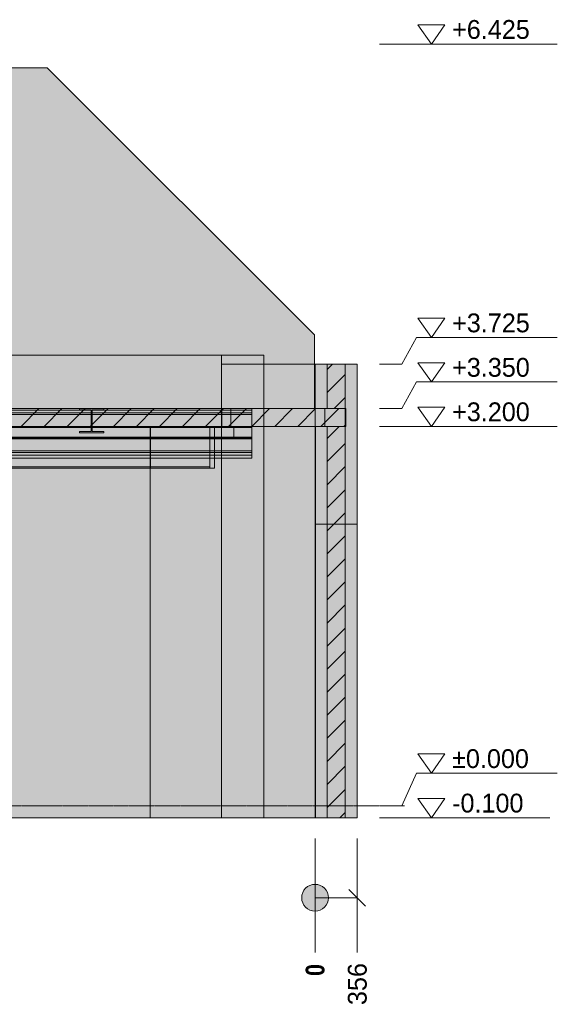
# Model space of a CAD drawing. Header units: millimetres. Extents: x 8750 to 43375, y -8109 to 26244.
# Tile 6 of 8: x 30320 to 34853, y -1674 to 6630. Entities that reach past the tile are written whole.
import ezdxf

# ---------------------------------------------------------------- set-up
doc = ezdxf.new("R2010")
doc.units = ezdxf.units.MM
doc.linetypes.add('DASHED', pattern=[1.524, 1.27, -0.254])
for name, color, linetype in [('FILL-C_BDBDBF', 7, 'Continuous'), ('FILL-EPS', 7, 'Continuous'), ('FILL-LIGHT', 7, 'Continuous'), ('FILL-WHITE', 7, 'Continuous'), ('LINE-CORE', 7, 'Continuous'), ('LINE-INK', 7, 'Continuous'), ('LINE-STEEL-DASH', 7, 'DASHED'), ('LINE-STEEL_GREY', 7, 'Continuous'), ('TEXT-INK', 7, 'Continuous')]:
    doc.layers.add(name, color=color, linetype=linetype)
doc.styles.add('OpenSansCondensed-Bold', font='OpenSansCondensed-Bold.ttf')

msp = doc.modelspace()

# ---------------------------------------------------------------- hatches: boundary and pattern name
at = {"layer": 'FILL-C_BDBDBF', "true_color": 0xbdbdbf}
h = msp.add_hatch(color=256, dxfattribs=at)
h.dxf.hatch_style = 1
h.paths.add_polyline_path([(33063.9, 3351.3), (32922.3, 3351.3), (32911.5, 3351.3), (32911.5, 3725), (33008.1, 3725), (33063.9, 3725), (33063.9, -100), (32911.5, -100), (32911.5, 3198.7), (32933.5, 3198.7), (32951.5, 3198.7), (33063.9, 3198.7), (33063.9, 3266.2)])
at = {"layer": 'FILL-EPS', "true_color": 0xccffff}
h = msp.add_hatch(color=256, dxfattribs=at)
h.dxf.hatch_style = 1
h.paths.add_polyline_path([(32809.9, 3516.7), (32809.9, 3725), (32911.5, 3725), (32911.5, 3351.3), (32809.9, 3351.3)])
h = msp.add_hatch(color=256, dxfattribs=at)
h.dxf.hatch_style = 1
h.paths.add_polyline_path([(33165.5, 2602.2), (33165.5, 542.7), (33165.5, -100), (33105.8, -100), (33063.9, -100), (33063.9, 3725), (33165.5, 3725)])
h = msp.add_hatch(color=256, dxfattribs=at)
h.dxf.hatch_style = 1
h.paths.add_polyline_path([(32809.9, 454.3), (32809.9, 2513.8), (32809.9, 3198.7), (32911.5, 3198.7), (32911.5, -100), (32809.9, -100)])
at = {"layer": 'FILL-LIGHT', "true_color": 0xcccccf}
h = msp.add_hatch(color=256, dxfattribs=at)
h.dxf.hatch_style = 1
h.paths.add_polyline_path([(32865.1, 3350), (33069.2, 3350), (33069.2, 3342.8), (33069.2, 3200), (29040.1, 3200), (28836, 3200), (28836, 3207.2), (28836, 3350)])
at = {"layer": 'FILL-WHITE', "true_color": 0xffffff}
h = msp.add_hatch(color=256, dxfattribs=at)
h.dxf.hatch_style = 1
h.paths.add_polyline_path([(30552, 6225), (32805.5, 3971.5), (32805.5, 3350), (21348, 3350), (21348, 6225)])
h = msp.add_hatch(color=256, dxfattribs=at)
h.dxf.hatch_style = 1
h.paths.add_polyline_path([(30552, 6225), (32805.5, 3971.5), (32805.5, 3971.5), (32805.5, 3971.5), (32805.5, 3350), (21348, 3350), (21348, 3350), (21348, 6225)])
h = msp.add_hatch(color=256, dxfattribs=at)
h.dxf.hatch_style = 1
h.paths.add_polyline_path([(32022.2, 3800), (32022.2, -100), (31421, -100), (31421, 2848.6), (31961.9, 2848.6), (31961.9, 3200.5), (25753.5, 3200.5), (25753.5, -100), (25753.5, -100.4), (25753.5, -100), (25746.3, -100), (25746.3, 2849), (25747.6, 2849), (25747.6, 3200.5), (25746.3, 3200.5), (25746.3, 3800)])
h = msp.add_hatch(color=256, dxfattribs=at)
h.dxf.hatch_style = 1
h.paths.add_polyline_path([(25746.3, 3800), (32022.2, 3800), (32022.2, 3351.3), (25746.3, 3351.3)])
h = msp.add_hatch(color=256, dxfattribs=at)
h.dxf.hatch_style = 1
h.paths.add_polyline_path([(32022.2, 3351.3), (32022.2, 3351.3), (32022.2, 3800), (32022.4, 3800), (32022.4, 3800.4), (32022.4, 3800), (32378, 3800), (32378, -100), (32022.4, -100), (32022.3, -101.6), (32022.3, -101.6), (32022.3, -101.6), (32022.2, -101.6), (32022.2, 3198.7), (32022.4, 3198.7), (32100.4, 3198.7), (32100.4, 3351.3), (32022.4, 3351.3), (32022.2, 3351)])
h = msp.add_hatch(color=256, dxfattribs=at)
h.dxf.hatch_style = 1
h.paths.add_polyline_path([(32378, 3800), (32378, -100), (32022.2, -100), (32022.2, 3800)])
h = msp.add_hatch(color=256, dxfattribs=at)
h.dxf.hatch_style = 1
h.paths.add_polyline_path([(32378, 3800), (32378, -100), (32022.4, -100), (32022.4, 3198.7), (32276.4, 3198.7), (32276.4, 3351.3), (32022.4, 3351.3), (32022.4, 3800)])
h = msp.add_hatch(color=256, dxfattribs=at)
h.dxf.hatch_style = 1
h.paths.add_polyline_path([(32022.4, 3800), (32378, 3800), (32378, -100), (32022.4, -100)])
h = msp.add_hatch(color=256, dxfattribs=at)
h.dxf.hatch_style = 1
h.paths.add_polyline_path([(32378.2, 3801.6), (32378.2, 3801.6), (32378.3, 3801.6), (32378.3, 3801.6), (32378.3, 3801.6), (32378, 3800)])
h = msp.add_hatch(color=256, dxfattribs=at)
h.dxf.hatch_style = 1
h.paths.add_polyline_path([(32022.4, -100), (32022.4, 3725), (32022.4, 3725), (32022.4, 3725), (32022.4, 3725.4), (32022.4, 3725), (32378, 3725), (32378, 3351.3), (32023, 3351.3), (32023, 3198.7), (32378, 3198.7), (32378, 3198.7), (32378, -100), (32022.4, -100), (32022.4, -100.4), (32022.4, -100)])
h = msp.add_hatch(color=256, dxfattribs=at)
h.dxf.hatch_style = 1
h.paths.add_polyline_path([(32378, 3725), (32378, -100), (32378, -100), (32022.4, -100), (32022.4, 3725), (32022.4, 3725)])
h = msp.add_hatch(color=256, dxfattribs=at)
h.dxf.hatch_style = 1
h.paths.add_polyline_path([(32378, 3725.4), (32378, 3725), (32378, 3725)])
h = msp.add_hatch(color=256, dxfattribs=at)
h.dxf.hatch_style = 1
h.paths.add_polyline_path([(32809.7, 3725), (32809.7, -100), (32809.7, -100), (32809.7, -100), (32809.7, -100), (32378, -100), (32378, 3725)])
h = msp.add_hatch(color=256, dxfattribs=at)
h.dxf.hatch_style = 1
h.paths.add_polyline_path([(32378, 3351.3), (32378, 3725), (32809.7, 3725), (32809.7, 3351.3), (32378, 3351.3)])
h = msp.add_hatch(color=256, dxfattribs=at)
h.dxf.hatch_style = 1
h.paths.add_polyline_path([(32809.7, 3351.3), (32809.7, 3351.3), (32809.7, 3725), (32809.9, 3725), (32809.9, 3725.4), (32809.9, 3725), (33165.5, 3725), (33165.5, -100), (32809.9, -100), (32809.8, -101.6), (32809.8, -101.6), (32809.8, -101.6), (32809.7, -101.6), (32809.7, 3198.7), (32809.9, 3198.7), (32891.4, 3198.7), (32891.4, 3351.3), (32809.9, 3351.3), (32809.7, 3351)])
h = msp.add_hatch(color=256, dxfattribs=at)
h.dxf.hatch_style = 1
h.paths.add_polyline_path([(33165.5, 3725), (33165.5, -100), (33165.5, -100), (32809.7, -100), (32809.7, 3725), (32809.7, 3725)])
h = msp.add_hatch(color=256, dxfattribs=at)
h.dxf.hatch_style = 1
h.paths.add_polyline_path([(33165.5, 3725), (33165.5, -100), (32809.9, -100), (32809.9, 3198.7), (33063.9, 3198.7), (33063.9, 3351.3), (32809.9, 3351.3), (32809.9, 3725)])
h = msp.add_hatch(color=256, dxfattribs=at)
h.dxf.hatch_style = 1
h.paths.add_polyline_path([(18737, 3350), (32278, 3350), (32278, 3313.5), (18737, 3313.5)])
h = msp.add_hatch(color=256, dxfattribs=at)
h.dxf.hatch_style = 1
h.paths.add_polyline_path([(18737, 3350), (32278, 3350), (32278, 3313.5), (18737, 3313.5)])
h = msp.add_hatch(color=256, dxfattribs=at)
h.dxf.hatch_style = 1
h.paths.add_polyline_path([(19010, 3350), (32278, 3350), (32278, 3350), (32278, 3300.8), (19010, 3300.8), (19010, 3300.8)])
h = msp.add_hatch(color=256, dxfattribs=at)
h.dxf.hatch_style = 1
h.paths.add_polyline_path([(19010, 3350), (32278, 3350), (32278, 3300.8), (19010, 3300.8)])
h = msp.add_hatch(color=256, dxfattribs=at)
h.dxf.hatch_style = 1
h.paths.add_polyline_path([(25582, 3327), (25695, 3327), (25695, 3335.8), (32278, 3335.8), (32278, 3110.1), (25695, 3110.1), (25582, 3110.1)])
h = msp.add_hatch(color=256, dxfattribs=at)
h.dxf.hatch_style = 1
h.paths.add_polyline_path([(25695, 3327), (25695, 3335.8), (32278, 3335.8), (32278, 3110.1), (25695, 3110.1), (25582, 3110.1), (25582, 3327)])
h = msp.add_hatch(color=256, dxfattribs=at)
h.dxf.hatch_style = 1
h.paths.add_polyline_path([(25583, 3322), (25689, 3322), (25689, 3335.8), (32278, 3335.8), (32278, 3110.1), (25689, 3110.1), (25689, 3110.1), (25583, 3110.1)])
h = msp.add_hatch(color=256, dxfattribs=at)
h.dxf.hatch_style = 1
h.paths.add_polyline_path([(25689, 3322), (25689, 3335.8), (32278, 3335.8), (32278, 3110.1), (25689, 3110.1), (25583, 3110.1), (25583, 3322)])
h = msp.add_hatch(color=256, dxfattribs=at)
h.dxf.hatch_style = 1
h.paths.add_polyline_path([(25689, 3335.8), (25689, 3350), (32278, 3350), (32278, 3350), (32278, 3350), (32278, 3350), (32278, 3335.8), (25689, 3335.8), (25689, 3335.8), (25689, 3335.8)])
h = msp.add_hatch(color=256, dxfattribs=at)
h.dxf.hatch_style = 1
h.paths.add_polyline_path([(32278, 3350), (32278, 3335.8), (32278, 3335.8), (25689, 3335.8), (25689, 3350), (25689, 3350)])
h = msp.add_hatch(color=256, dxfattribs=at)
h.dxf.hatch_style = 1
h.paths.add_polyline_path([(25695, 3335.8), (25695, 3350), (32278, 3350), (32278, 3350), (32278, 3350), (32278, 3350), (32278, 3335.8), (25695, 3335.8), (25695, 3335.8), (25695, 3335.8)])
h = msp.add_hatch(color=256, dxfattribs=at)
h.dxf.hatch_style = 1
h.paths.add_polyline_path([(32278, 3350), (32278, 3335.8), (32278, 3335.8), (25695, 3335.8), (25695, 3350), (25695, 3350)])
h = msp.add_hatch(color=256, dxfattribs=at)
h.dxf.hatch_style = 1
h.paths.add_polyline_path([(25747.6, 3200.5), (25746.3, 3200.5), (25746.3, 3351.3), (25746.3, 3351.3), (32022.2, 3351.3), (32022.2, 3351.3), (32022.9, 3351.5), (32023.7, 3351.7), (32023.7, 3351.6), (32023.8, 3351.4), (32023.8, 3351.3), (32022.2, 3351.3), (32022.2, 3198.7), (31962, 3198.7), (31962, 3200.5), (25753.5, 3200.5), (25753.5, 3198.7), (25747.6, 3198.7)])
h = msp.add_hatch(color=256, dxfattribs=at)
h.dxf.hatch_style = 1
h.paths.add_polyline_path([(30823.6, 3350.1), (30823.6, 3350.2), (30824.8, 3350), (30825.2, 3350), (31028.8, 3350), (31028.8, 3339), (30930.6, 3339), (30930.6, 3324), (30930.6, 3324), (30930.6, 3157.8), (31028.8, 3157.8), (31028.8, 3146.8), (30825.2, 3146.8), (30825.2, 3157.8), (30923.4, 3157.8), (30923.4, 3339), (30825.2, 3339), (30825.2, 3350), (30823.6, 3350.1)])
h = msp.add_hatch(color=256, dxfattribs=at)
h.dxf.hatch_style = 1
h.paths.add_polyline_path([(30825.2, 3157.8), (30923.4, 3157.8), (30923.4, 3324), (30923.4, 3339), (30825.2, 3339), (30825.2, 3350), (31028.8, 3350), (31028.8, 3339), (30930.6, 3339), (30930.6, 3157.8), (31028.8, 3157.8), (31028.8, 3146.8), (30825.2, 3146.8)])
h = msp.add_hatch(color=256, dxfattribs=at)
h.dxf.hatch_style = 1
h.paths.add_polyline_path([(30825.2, 3157.8), (30923.4, 3157.8), (30923.4, 3324), (30930.6, 3324), (30930.6, 3324), (30930.6, 3157.8), (31028.8, 3157.8), (31028.8, 3146.8), (30825.2, 3146.8)])
h = msp.add_hatch(color=256, dxfattribs=at)
h.dxf.hatch_style = 1
h.paths.add_polyline_path([(30923.4, 3157.8), (30923.4, 3324), (30923.4, 3324), (30930.6, 3324), (30930.6, 3157.8), (31028.8, 3157.8), (31028.8, 3146.8), (30825.2, 3146.8), (30825.2, 3157.8)])
h = msp.add_hatch(color=256, dxfattribs=at)
h.dxf.hatch_style = 1
h.paths.add_polyline_path([(31030.4, 3350.2), (31030.4, 3350.1), (31030.4, 3350.1), (31030.4, 3350.1), (31028.8, 3350)])
h = msp.add_hatch(color=256, dxfattribs=at)
h.dxf.hatch_style = 1
h.paths.add_polyline_path([(32022.2, 3351.3), (32100.4, 3351.3), (32100.4, 3198.7), (32022.2, 3198.7)])
h = msp.add_hatch(color=256, dxfattribs=at)
h.dxf.hatch_style = 1
h.paths.add_polyline_path([(32276.4, 3351.3), (32276.4, 3198.7), (32276.4, 3198.7), (32022.4, 3198.7), (32022.4, 3351.3), (32022.4, 3351.3)])
h = msp.add_hatch(color=256, dxfattribs=at)
h.dxf.hatch_style = 1
h.paths.add_polyline_path([(32023, 3198.7), (32023, 3351.3), (32276.4, 3351.3), (32276.4, 3351.3), (32276.4, 3351.3), (32276.4, 3198.7), (32023, 3198.7), (32023, 3198.7)])
h = msp.add_hatch(color=256, dxfattribs=at)
h.dxf.hatch_style = 1
h.paths.add_polyline_path([(32276.4, 3351.3), (32378, 3351.3), (32378, 3198.7), (32276.4, 3198.7)])
h = msp.add_hatch(color=256, dxfattribs=at)
h.dxf.hatch_style = 1
h.paths.add_polyline_path([(32378, 3351.3), (32809.7, 3351.3), (32809.7, 3351.3), (32809.7, 3198.7), (32378, 3198.7)])
h = msp.add_hatch(color=256, dxfattribs=at)
h.dxf.hatch_style = 1
h.paths.add_polyline_path([(32809.7, 3198.7), (32809.7, 3351.3), (32891.4, 3351.3), (32891.4, 3351.3), (32891.4, 3198.7), (32809.7, 3198.7)])
h = msp.add_hatch(color=256, dxfattribs=at)
h.dxf.hatch_style = 1
h.paths.add_polyline_path([(18737, 3313.5), (32278, 3313.5), (32278, 2992.9), (18737, 2992.9)])
h = msp.add_hatch(color=256, dxfattribs=at)
h.dxf.hatch_style = 1
h.paths.add_polyline_path([(32278, 3313.5), (32278, 2992.9), (18737, 2992.9), (18737, 3313.5)])
h = msp.add_hatch(color=256, dxfattribs=at)
h.dxf.hatch_style = 1
h.paths.add_polyline_path([(19010, 3300.8), (32278, 3300.8), (32278, 2980.2), (19010, 2980.2)])
h = msp.add_hatch(color=256, dxfattribs=at)
h.dxf.hatch_style = 1
h.paths.add_polyline_path([(32278, 3300.8), (32278, 2980.2), (19010, 2980.2), (19010, 3300.8)])
h = msp.add_hatch(color=256, dxfattribs=at)
h.dxf.hatch_style = 1
h.paths.add_polyline_path([(19010, 3190), (19010, 3200), (32278, 3200), (32278, 3200), (32278, 3200), (32278, 3190), (19010, 3190), (19010, 3190)])
h = msp.add_hatch(color=256, dxfattribs=at)
h.dxf.hatch_style = 1
h.paths.add_polyline_path([(19010, 3200), (32278, 3200), (32278, 3100), (19010, 3100)])
h = msp.add_hatch(color=256, dxfattribs=at)
h.dxf.hatch_style = 1
h.paths.add_polyline_path([(19010, 3190), (32278, 3190), (32278, 3190), (32278, 3100), (19010, 3100), (19010, 3100)])
h = msp.add_hatch(color=256, dxfattribs=at)
h.dxf.hatch_style = 1
h.paths.add_polyline_path([(19011, 3200), (32276, 3200), (32276, 3100), (19011, 3100)])
h = msp.add_hatch(color=256, dxfattribs=at)
h.dxf.hatch_style = 1
h.paths.add_polyline_path([(19011, 3190), (19011, 3200), (32276, 3200), (32276, 3200), (32276, 3200), (32276, 3190), (19011, 3190), (19011, 3190)])
h = msp.add_hatch(color=256, dxfattribs=at)
h.dxf.hatch_style = 1
h.paths.add_polyline_path([(19011, 3190), (32276, 3190), (32276, 3100), (19011, 3100)])
h = msp.add_hatch(color=256, dxfattribs=at)
h.dxf.hatch_style = 1
h.paths.add_polyline_path([(32789.9, 3200), (32789.9, 3198.7), (32814.9, 3198.7), (32814.9, -100), (27805, -100), (27805, 2700.5), (27803.4, 2700.3), (27803.4, 2700.5), (26849.5, 2700.5), (26849.5, -100), (24480, -100), (24480, 2700.5), (23524.5, 2700.5), (23524.5, -100), (22795.3, -100), (22795.3, 2700), (21595.2, 2700), (21595.2, -100), (21323.5, -100), (21323.5, 3200)])
h = msp.add_hatch(color=256, dxfattribs=at)
h.dxf.hatch_style = 1
h.paths.add_polyline_path([(32789.9, 3200), (32789.9, 3198.7), (32814.9, 3198.7), (32814.9, 3198.7), (32814.9, 3198.7), (32814.9, 3198.7), (32814.9, -100), (27805, -100), (27805, 2700.5), (26849.5, 2700.5), (26849.5, -100), (24480, -100), (24480, 2700.5), (23524.5, 2700.5), (23524.5, -100), (22795.3, -100), (22795.3, -100), (22795.3, 2700), (21595.2, 2700), (21595.2, -100), (21323.5, -100), (21323.5, -100), (21323.5, 3200)])
h = msp.add_hatch(color=256, dxfattribs=at)
h.dxf.hatch_style = 1
h.paths.add_polyline_path([(25583, 2858.3), (25583, 3172), (25689, 3172), (25689, 3190.3), (31922, 3190.3), (31922, 2858.3), (25689, 2858.3), (25583, 2858.3)])
h = msp.add_hatch(color=256, dxfattribs=at)
h.dxf.hatch_style = 1
h.paths.add_polyline_path([(25689, 3172), (25689, 3190.3), (31922, 3190.3), (31922, 2858.3), (25689, 2858.3), (25583, 2858.3), (25583, 3172), (25583, 3172)])
h = msp.add_hatch(color=256, dxfattribs=at)
h.dxf.hatch_style = 1
h.paths.add_polyline_path([(25670, 3200), (32124, 3200), (32124, 3100), (32124, 3100), (25670, 3100), (25670, 3200)])
h = msp.add_hatch(color=256, dxfattribs=at)
h.dxf.hatch_style = 1
h.paths.add_polyline_path([(25670, 3200), (32124, 3200), (32124, 3200), (32124, 3190), (25670, 3190), (25670, 3190)])
h = msp.add_hatch(color=256, dxfattribs=at)
h.dxf.hatch_style = 1
h.paths.add_polyline_path([(25670, 3190), (32124, 3190), (32124, 3100), (25670, 3100)])
h = msp.add_hatch(color=256, dxfattribs=at)
h.dxf.hatch_style = 1
h.paths.add_polyline_path([(25689, 3190.3), (25689, 3200), (31922, 3200), (31922, 3200), (31922, 3200), (31922, 3200), (31922, 3190.3), (25689, 3190.3), (25689, 3190.3), (25689, 3190.3)])
h = msp.add_hatch(color=256, dxfattribs=at)
h.dxf.hatch_style = 1
h.paths.add_polyline_path([(31922, 3200), (31922, 3190.3), (31922, 3190.3), (25689, 3190.3), (25689, 3200), (25689, 3200)])
h = msp.add_hatch(color=256, dxfattribs=at)
h.dxf.hatch_style = 1
h.paths.add_polyline_path([(25750, 3200), (32124, 3200), (32124, 3200), (32124, 3190), (25750, 3190), (25750, 3190)])
h = msp.add_hatch(color=256, dxfattribs=at)
h.dxf.hatch_style = 1
h.paths.add_polyline_path([(32124, 3200), (32124, 3100), (25750, 3100), (25750, 3200)])
h = msp.add_hatch(color=256, dxfattribs=at)
h.dxf.hatch_style = 1
h.paths.add_polyline_path([(25750, 3190), (32124, 3190), (32124, 3100), (25750, 3100)])
h = msp.add_hatch(color=256, dxfattribs=at)
h.dxf.hatch_style = 1
h.paths.add_polyline_path([(31421, 3198.7), (31421, 3198.7), (31421, 3198.7), (31421, 3198.7), (31421.3, 3198.7), (31421.3, 2848.6), (31962.2, 2848.6), (31962.2, 3198.7), (32022.2, 3198.7), (32022.2, -100), (32022.2, -100), (31421, -100)])
h = msp.add_hatch(color=256, dxfattribs=at)
h.dxf.hatch_style = 1
h.paths.add_polyline_path([(32378, -100), (32378, 3198.7), (32809.7, 3198.7), (32809.7, 3198.7), (32809.7, -100), (32378, -100)])
h = msp.add_hatch(color=256, dxfattribs=at)
h.dxf.hatch_style = 1
h.paths.add_polyline_path([(32814.9, 3198.7), (32816.5, 3198.9), (32816.5, 3198.9), (32816.5, 3198.8), (32816.5, 3198.8), (32814.9, 3198.7), (32814.9, 3198.7)])
h = msp.add_hatch(color=256, dxfattribs=at)
h.dxf.hatch_style = 1
h.paths.add_polyline_path([(25582, 3110.1), (25695, 3110.1), (32278, 3110.1), (32278, 3110.1), (32278, 3110.1), (32278, 3110.1), (32278, 3095.9), (25695, 3095.9), (25695, 3095.9), (25582, 3095.9)])
h = msp.add_hatch(color=256, dxfattribs=at)
h.dxf.hatch_style = 1
h.paths.add_polyline_path([(25582, 3110.1), (32278, 3110.1), (32278, 3095.9), (32278, 3095.9), (25695, 3095.9), (25582, 3095.9)])
h = msp.add_hatch(color=256, dxfattribs=at)
h.dxf.hatch_style = 1
h.paths.add_polyline_path([(25583, 3110.1), (25689, 3110.1), (32278, 3110.1), (32278, 3110.1), (32278, 3110.1), (32278, 3110.1), (32278, 3095.9), (25689, 3095.9), (25689, 3095.9), (25583, 3095.9)])
h = msp.add_hatch(color=256, dxfattribs=at)
h.dxf.hatch_style = 1
h.paths.add_polyline_path([(32278, 3110.1), (32278, 3095.9), (32278, 3095.9), (25689, 3095.9), (25583, 3095.9), (25583, 3110.1)])
h = msp.add_hatch(color=256, dxfattribs=at)
h.dxf.hatch_style = 1
h.paths.add_polyline_path([(18737, 2992.9), (32278, 2992.9), (32278, 2956.4), (18737, 2956.4)])
h = msp.add_hatch(color=256, dxfattribs=at)
h.dxf.hatch_style = 1
h.paths.add_polyline_path([(18737, 2992.9), (32278, 2992.9), (32278, 2956.4), (18737, 2956.4)])
h = msp.add_hatch(color=256, dxfattribs=at)
h.dxf.hatch_style = 1
h.paths.add_polyline_path([(19010, 2980.2), (32278, 2980.2), (32278, 2980.2), (32278, 2931), (19010, 2931), (19010, 2931)])
h = msp.add_hatch(color=256, dxfattribs=at)
h.dxf.hatch_style = 1
h.paths.add_polyline_path([(19010, 2980.2), (32278, 2980.2), (32278, 2931), (19010, 2931)])
h = msp.add_hatch(color=256, dxfattribs=at)
h.dxf.hatch_style = 1
h.paths.add_polyline_path([(25583, 2858.3), (25689, 2858.3), (31922, 2858.3), (31922, 2858.3), (31922, 2858.3), (31922, 2858.3), (31922, 2848.6), (25689, 2848.6), (25689, 2848.6), (25583, 2848.6)])
h = msp.add_hatch(color=256, dxfattribs=at)
h.dxf.hatch_style = 1
h.paths.add_polyline_path([(25583, 2858.3), (31922, 2858.3), (31922, 2848.6), (31922, 2848.6), (25689, 2848.6), (25583, 2848.6)])
h = msp.add_hatch(color=256, dxfattribs=at)
h.dxf.hatch_style = 1
h.paths.add_polyline_path([(32809.9, 2375.5), (33165.5, 2375.5), (33165.5, -100), (32809.9, -100)])
h = msp.add_hatch(color=256, dxfattribs=at)
h.dxf.hatch_style = 1
h.paths.add_polyline_path([(33165.5, 2375.5), (33165.5, -100), (32809.9, -100), (32809.9, 2375.5)])
h = msp.add_hatch(color=256, dxfattribs=at)
h.dxf.hatch_style = 1
h.paths.add_polyline_path([(32809.9, 2375.5), (33165.5, 2375.5), (33165.5, -100), (32809.9, -100)])
h = msp.add_hatch(color=256, dxfattribs=at)
h.dxf.hatch_style = 1
h.paths.add_polyline_path([(33165.5, 2375.5), (33165.5, -100), (32809.9, -100), (32809.9, 2375.5)])
h = msp.add_hatch(color=256, dxfattribs=at)
h.dxf.hatch_style = 1
h.paths.add_polyline_path([(31421, -100), (31421, -100), (31421, -100.4)])
h = msp.add_hatch(color=256, dxfattribs=at)
h.dxf.hatch_style = 1
h.paths.add_polyline_path([(32922.5, -775), (32918.7, -745.9), (32907.4, -718.8), (32889.5, -695.5), (32866.2, -677.6), (32839.1, -666.3), (32810, -662.5), (32780.9, -666.3), (32753.8, -677.6), (32730.5, -695.5), (32712.6, -718.8), (32701.3, -745.9), (32697.5, -775), (32701.3, -804.1), (32712.6, -831.3), (32730.5, -854.5), (32753.8, -872.4), (32780.9, -883.7), (32810, -887.5), (32839.1, -883.7), (32866.2, -872.4), (32889.5, -854.5), (32907.4, -831.3), (32918.7, -804.1)])

# ---------------------------------------------------------------- linework, layer by layer
at = {"layer": 'LINE-CORE', "lineweight": 5}
for points in [[(30552, 6225), (32805.5, 3971.5), (32805.5, 3350), (21348, 3350), (21348, 6225)], [(30552, 6225), (32805.5, 3971.5), (32805.5, 3971.5), (32805.5, 3971.5), (32805.5, 3350), (21348, 3350), (21348, 3350), (21348, 6225)], [(32022.2, 3800), (32022.2, -100), (31421, -100), (31421, 2848.6), (31961.9, 2848.6), (31961.9, 3200.5), (25753.5, 3200.5), (25753.5, -100), (25753.5, -100.4), (25753.5, -100), (25746.3, -100), (25746.3, 2849), (25747.6, 2849), (25747.6, 3200.5), (25746.3, 3200.5), (25746.3, 3800)], [(25746.3, 3800), (32022.2, 3800), (32022.2, 3351.3), (25746.3, 3351.3)], [(32022.2, 3351.3), (32022.2, 3351.3), (32022.2, 3800), (32022.4, 3800), (32022.4, 3800.4), (32022.4, 3800), (32378, 3800), (32378, -100), (32022.4, -100), (32022.3, -101.6), (32022.3, -101.6), (32022.3, -101.6), (32022.2, -101.6), (32022.2, 3198.7), (32022.4, 3198.7), (32100.4, 3198.7), (32100.4, 3351.3), (32022.4, 3351.3), (32022.2, 3351)], [(32378, 3800), (32378, -100), (32022.2, -100), (32022.2, 3800)], [(32378, 3800), (32378, -100), (32022.4, -100), (32022.4, 3198.7), (32276.4, 3198.7), (32276.4, 3351.3), (32022.4, 3351.3), (32022.4, 3800)], [(32022.4, 3800), (32378, 3800), (32378, -100), (32022.4, -100)], [(32378.2, 3801.6), (32378.2, 3801.6), (32378.3, 3801.6), (32378.3, 3801.6), (32378.3, 3801.6), (32378, 3800)], [(32022.4, -100), (32022.4, 3725), (32022.4, 3725), (32022.4, 3725), (32022.4, 3725.4), (32022.4, 3725), (32378, 3725), (32378, 3351.3), (32023, 3351.3), (32023, 3198.7), (32378, 3198.7), (32378, 3198.7), (32378, -100), (32022.4, -100), (32022.4, -100.4), (32022.4, -100)], [(32378, 3725), (32378, -100), (32378, -100), (32022.4, -100), (32022.4, 3725), (32022.4, 3725)], [(32378, 3725.4), (32378, 3725), (32378, 3725)], [(32809.7, 3725), (32809.7, -100), (32809.7, -100), (32809.7, -100), (32809.7, -100), (32378, -100), (32378, 3725)], [(32378, 3351.3), (32378, 3725), (32809.7, 3725), (32809.7, 3351.3), (32378, 3351.3)], [(32809.7, 3351.3), (32809.7, 3351.3), (32809.7, 3725), (32809.9, 3725), (32809.9, 3725.4), (32809.9, 3725), (33165.5, 3725), (33165.5, -100), (32809.9, -100), (32809.8, -101.6), (32809.8, -101.6), (32809.8, -101.6), (32809.7, -101.6), (32809.7, 3198.7), (32809.9, 3198.7), (32891.4, 3198.7), (32891.4, 3351.3), (32809.9, 3351.3), (32809.7, 3351)], [(33165.5, 3725), (33165.5, -100), (33165.5, -100), (32809.7, -100), (32809.7, 3725), (32809.7, 3725)], [(33165.5, 3725), (33165.5, -100), (32809.9, -100), (32809.9, 3198.7), (33063.9, 3198.7), (33063.9, 3351.3), (32809.9, 3351.3), (32809.9, 3725)], [(18737, 3350), (32278, 3350), (32278, 3313.5), (18737, 3313.5)], [(18737, 3350), (32278, 3350), (32278, 3313.5), (18737, 3313.5)], [(19010, 3350), (32278, 3350), (32278, 3350), (32278, 3300.8), (19010, 3300.8), (19010, 3300.8)], [(19010, 3350), (32278, 3350), (32278, 3300.8), (19010, 3300.8)], [(25582, 3327), (25695, 3327), (25695, 3335.8), (32278, 3335.8), (32278, 3110.1), (25695, 3110.1), (25582, 3110.1)], [(25695, 3327), (25695, 3335.8), (32278, 3335.8), (32278, 3110.1), (25695, 3110.1), (25582, 3110.1), (25582, 3327)], [(25583, 3322), (25689, 3322), (25689, 3335.8), (32278, 3335.8), (32278, 3110.1), (25689, 3110.1), (25689, 3110.1), (25583, 3110.1)], [(25689, 3322), (25689, 3335.8), (32278, 3335.8), (32278, 3110.1), (25689, 3110.1), (25583, 3110.1), (25583, 3322)], [(25689, 3335.8), (25689, 3350), (32278, 3350), (32278, 3350), (32278, 3350), (32278, 3350), (32278, 3335.8), (25689, 3335.8), (25689, 3335.8), (25689, 3335.8)], [(32278, 3350), (32278, 3335.8), (32278, 3335.8), (25689, 3335.8), (25689, 3350), (25689, 3350)], [(25695, 3335.8), (25695, 3350), (32278, 3350), (32278, 3350), (32278, 3350), (32278, 3350), (32278, 3335.8), (25695, 3335.8), (25695, 3335.8), (25695, 3335.8)], [(32278, 3350), (32278, 3335.8), (32278, 3335.8), (25695, 3335.8), (25695, 3350), (25695, 3350)], [(25747.6, 3200.5), (25746.3, 3200.5), (25746.3, 3351.3), (25746.3, 3351.3), (32022.2, 3351.3), (32022.2, 3351.3), (32022.9, 3351.5), (32023.7, 3351.7), (32023.7, 3351.6), (32023.8, 3351.4), (32023.8, 3351.3), (32022.2, 3351.3), (32022.2, 3198.7), (31962, 3198.7), (31962, 3200.5), (25753.5, 3200.5), (25753.5, 3198.7), (25747.6, 3198.7)], [(30823.6, 3350.1), (30823.6, 3350.2), (30824.8, 3350), (30825.2, 3350), (31028.8, 3350), (31028.8, 3339), (30930.6, 3339), (30930.6, 3324), (30930.6, 3324), (30930.6, 3157.8), (31028.8, 3157.8), (31028.8, 3146.8), (30825.2, 3146.8), (30825.2, 3157.8), (30923.4, 3157.8), (30923.4, 3339), (30825.2, 3339), (30825.2, 3350), (30823.6, 3350.1)], [(30825.2, 3157.8), (30923.4, 3157.8), (30923.4, 3324), (30923.4, 3339), (30825.2, 3339), (30825.2, 3350), (31028.8, 3350), (31028.8, 3339), (30930.6, 3339), (30930.6, 3157.8), (31028.8, 3157.8), (31028.8, 3146.8), (30825.2, 3146.8)], [(30825.2, 3157.8), (30923.4, 3157.8), (30923.4, 3324), (30930.6, 3324), (30930.6, 3324), (30930.6, 3157.8), (31028.8, 3157.8), (31028.8, 3146.8), (30825.2, 3146.8)], [(30923.4, 3157.8), (30923.4, 3324), (30923.4, 3324), (30930.6, 3324), (30930.6, 3157.8), (31028.8, 3157.8), (31028.8, 3146.8), (30825.2, 3146.8), (30825.2, 3157.8)], [(31030.4, 3350.2), (31030.4, 3350.1), (31030.4, 3350.1), (31030.4, 3350.1), (31028.8, 3350)], [(32022.2, 3351.3), (32100.4, 3351.3), (32100.4, 3198.7), (32022.2, 3198.7)], [(32276.4, 3351.3), (32276.4, 3198.7), (32276.4, 3198.7), (32022.4, 3198.7), (32022.4, 3351.3), (32022.4, 3351.3)], [(32023, 3198.7), (32023, 3351.3), (32276.4, 3351.3), (32276.4, 3351.3), (32276.4, 3351.3), (32276.4, 3198.7), (32023, 3198.7), (32023, 3198.7)], [(32276.4, 3351.3), (32378, 3351.3), (32378, 3198.7), (32276.4, 3198.7)], [(32378, 3351.3), (32809.7, 3351.3), (32809.7, 3351.3), (32809.7, 3198.7), (32378, 3198.7)], [(32809.7, 3198.7), (32809.7, 3351.3), (32891.4, 3351.3), (32891.4, 3351.3), (32891.4, 3198.7), (32809.7, 3198.7)], [(18737, 3313.5), (32278, 3313.5), (32278, 2992.9), (18737, 2992.9)], [(32278, 3313.5), (32278, 2992.9), (18737, 2992.9), (18737, 3313.5)], [(19010, 3300.8), (32278, 3300.8), (32278, 2980.2), (19010, 2980.2)], [(32278, 3300.8), (32278, 2980.2), (19010, 2980.2), (19010, 3300.8)], [(19010, 3190), (19010, 3200), (32278, 3200), (32278, 3200), (32278, 3200), (32278, 3190), (19010, 3190), (19010, 3190)], [(19010, 3200), (32278, 3200), (32278, 3100), (19010, 3100)], [(19010, 3190), (32278, 3190), (32278, 3190), (32278, 3100), (19010, 3100), (19010, 3100)], [(19011, 3200), (32276, 3200), (32276, 3100), (19011, 3100)], [(19011, 3190), (19011, 3200), (32276, 3200), (32276, 3200), (32276, 3200), (32276, 3190), (19011, 3190), (19011, 3190)], [(19011, 3190), (32276, 3190), (32276, 3100), (19011, 3100)], [(32789.9, 3200), (32789.9, 3198.7), (32814.9, 3198.7), (32814.9, -100), (27805, -100), (27805, 2700.5), (27803.4, 2700.3), (27803.4, 2700.5), (26849.5, 2700.5), (26849.5, -100), (24480, -100), (24480, 2700.5), (23524.5, 2700.5), (23524.5, -100), (22795.3, -100), (22795.3, 2700), (21595.2, 2700), (21595.2, -100), (21323.5, -100), (21323.5, 3200)], [(32789.9, 3200), (32789.9, 3198.7), (32814.9, 3198.7), (32814.9, 3198.7), (32814.9, 3198.7), (32814.9, 3198.7), (32814.9, -100), (27805, -100), (27805, 2700.5), (26849.5, 2700.5), (26849.5, -100), (24480, -100), (24480, 2700.5), (23524.5, 2700.5), (23524.5, -100), (22795.3, -100), (22795.3, -100), (22795.3, 2700), (21595.2, 2700), (21595.2, -100), (21323.5, -100), (21323.5, -100), (21323.5, 3200)], [(25583, 2858.3), (25583, 3172), (25689, 3172), (25689, 3190.3), (31922, 3190.3), (31922, 2858.3), (25689, 2858.3), (25583, 2858.3)], [(25689, 3172), (25689, 3190.3), (31922, 3190.3), (31922, 2858.3), (25689, 2858.3), (25583, 2858.3), (25583, 3172), (25583, 3172)], [(25670, 3200), (32124, 3200), (32124, 3100), (32124, 3100), (25670, 3100), (25670, 3200)], [(25670, 3200), (32124, 3200), (32124, 3200), (32124, 3190), (25670, 3190), (25670, 3190)], [(25670, 3190), (32124, 3190), (32124, 3100), (25670, 3100)], [(25689, 3190.3), (25689, 3200), (31922, 3200), (31922, 3200), (31922, 3200), (31922, 3200), (31922, 3190.3), (25689, 3190.3), (25689, 3190.3), (25689, 3190.3)], [(31922, 3200), (31922, 3190.3), (31922, 3190.3), (25689, 3190.3), (25689, 3200), (25689, 3200)], [(25750, 3200), (32124, 3200), (32124, 3200), (32124, 3190), (25750, 3190), (25750, 3190)], [(32124, 3200), (32124, 3100), (25750, 3100), (25750, 3200)], [(25750, 3190), (32124, 3190), (32124, 3100), (25750, 3100)], [(31421, 3198.7), (31421, 3198.7), (31421, 3198.7), (31421, 3198.7), (31421.3, 3198.7), (31421.3, 2848.6), (31962.2, 2848.6), (31962.2, 3198.7), (32022.2, 3198.7), (32022.2, -100), (32022.2, -100), (31421, -100)], [(32378, -100), (32378, 3198.7), (32809.7, 3198.7), (32809.7, 3198.7), (32809.7, -100), (32378, -100)], [(32814.9, 3198.7), (32816.5, 3198.9), (32816.5, 3198.9), (32816.5, 3198.8), (32816.5, 3198.8), (32814.9, 3198.7), (32814.9, 3198.7)], [(25582, 3110.1), (25695, 3110.1), (32278, 3110.1), (32278, 3110.1), (32278, 3110.1), (32278, 3110.1), (32278, 3095.9), (25695, 3095.9), (25695, 3095.9), (25582, 3095.9)], [(25582, 3110.1), (32278, 3110.1), (32278, 3095.9), (32278, 3095.9), (25695, 3095.9), (25582, 3095.9)], [(25583, 3110.1), (25689, 3110.1), (32278, 3110.1), (32278, 3110.1), (32278, 3110.1), (32278, 3110.1), (32278, 3095.9), (25689, 3095.9), (25689, 3095.9), (25583, 3095.9)], [(32278, 3110.1), (32278, 3095.9), (32278, 3095.9), (25689, 3095.9), (25583, 3095.9), (25583, 3110.1)], [(18737, 2992.9), (32278, 2992.9), (32278, 2956.4), (18737, 2956.4)], [(18737, 2992.9), (32278, 2992.9), (32278, 2956.4), (18737, 2956.4)], [(19010, 2980.2), (32278, 2980.2), (32278, 2980.2), (32278, 2931), (19010, 2931), (19010, 2931)], [(19010, 2980.2), (32278, 2980.2), (32278, 2931), (19010, 2931)], [(25583, 2858.3), (25689, 2858.3), (31922, 2858.3), (31922, 2858.3), (31922, 2858.3), (31922, 2858.3), (31922, 2848.6), (25689, 2848.6), (25689, 2848.6), (25583, 2848.6)], [(25583, 2858.3), (31922, 2858.3), (31922, 2848.6), (31922, 2848.6), (25689, 2848.6), (25583, 2848.6)], [(32809.9, 2375.5), (33165.5, 2375.5), (33165.5, -100), (32809.9, -100)], [(33165.5, 2375.5), (33165.5, -100), (32809.9, -100), (32809.9, 2375.5)], [(32809.9, 2375.5), (33165.5, 2375.5), (33165.5, -100), (32809.9, -100)], [(33165.5, 2375.5), (33165.5, -100), (32809.9, -100), (32809.9, 2375.5)], [(31421, -100), (31421, -100), (31421, -100.4)]]:
    msp.add_lwpolyline(points, close=True, dxfattribs=at)
at = {"layer": 'LINE-INK', "lineweight": 5}
for p, q in [((33353, 6425), (33540.5, 6425)), ((33540.5, 6425), (33665.5, 6425)), ((33665.5, 6425), (34852.6, 6425)), ((33540.5, 3725), (33665.5, 3950)), ((33665.5, 3950), (34852.6, 3950)), ((33353, 3725), (33540.5, 3725)), ((33540.5, 3350), (33665.5, 3575)), ((33665.5, 3575), (34852.6, 3575)), ((33353, 3350), (33540.5, 3350)), ((33353, 3200), (33540.5, 3200)), ((33540.5, 3200), (33665.5, 3200)), ((33665.5, 3200), (34852.6, 3200)), ((33540.5, 0), (33665.5, 275)), ((33665.5, 275), (34852.6, 275)), ((33353, 0), (33540.5, 0)), ((33353, -100), (33540.5, -100)), ((33540.5, -100), (33665.5, -100)), ((33665.5, -100), (34790.6, -100)), ((32810, -275), (32810, -962.5)), ((33166, -275), (33166, -962.5)), ((33095.3, -704.3), (33236.7, -845.7)), ((32810, -775), (33166, -775)), ((32810, -962.5), (32810, -1127.5)), ((33166, -962.5), (33166, -1127.5)), ((32810, -1127.5), (32810, -1237.5)), ((33166, -1127.5), (33166, -1237.5))]:
    msp.add_line(p, q, dxfattribs=at)
for points in [[(33790.5, 6425), (33678, 6587.5), (33903, 6587.5)], [(33790.5, 3950), (33678, 4112.5), (33903, 4112.5)], [(33790.5, 3575), (33678, 3737.5), (33903, 3737.5)], [(32809.9, 3516.7), (32809.9, 3725), (32911.5, 3725), (32911.5, 3351.3), (32809.9, 3351.3)], [(32933.5, 3198.7), (32951.5, 3198.7), (33063.9, 3198.7), (33063.9, 3266.2), (33063.9, 3351.3), (32922.3, 3351.3), (32911.5, 3351.3), (32809.9, 3351.3), (32809.9, 3516.7), (32809.9, 3725), (32911.5, 3725), (33008.1, 3725), (33063.9, 3725), (33165.5, 3725), (33165.5, 2602.2), (33165.5, 542.7), (33165.5, -100), (33105.8, -100), (33063.9, -100), (32911.5, -100), (32809.9, -100), (32809.9, 454.3), (32809.9, 2513.8), (32809.9, 3198.7), (32911.5, 3198.7)], [(33063.9, 3351.3), (32922.3, 3351.3), (32911.5, 3351.3), (32911.5, 3725), (33008.1, 3725), (33063.9, 3725), (33063.9, -100), (32911.5, -100), (32911.5, 3198.7), (32933.5, 3198.7), (32951.5, 3198.7), (33063.9, 3198.7), (33063.9, 3266.2)], [(33165.5, 2602.2), (33165.5, 542.7), (33165.5, -100), (33105.8, -100), (33063.9, -100), (33063.9, 3725), (33165.5, 3725)], [(32865.1, 3350), (33069.2, 3350), (33069.2, 3342.8), (33069.2, 3200), (29040.1, 3200), (28836, 3200), (28836, 3207.2), (28836, 3350)], [(33790.5, 3200), (33678, 3362.5), (33903, 3362.5)], [(32809.9, 454.3), (32809.9, 2513.8), (32809.9, 3198.7), (32911.5, 3198.7), (32911.5, -100), (32809.9, -100)], [(33790.5, 275), (33678, 437.5), (33903, 437.5)], [(33790.5, -100), (33678, 62.5), (33903, 62.5)]]:
    msp.add_lwpolyline(points, close=True, dxfattribs=at)
msp.add_circle((32810, -775), 112.5, dxfattribs=at)
at = {"layer": 'LINE-STEEL-DASH', "lineweight": 5}
msp.add_line((16065.5, 0), (33565.5, 0), dxfattribs=at)
at = {"layer": 'LINE-STEEL_GREY', "lineweight": 5}
for p, q in [((32911.5, 3680.8), (32955.7, 3725)), ((32911.5, 3486.4), (33063.9, 3638.8)), ((32970.8, 3351.3), (33063.9, 3444.3)), ((30331.5, 3200), (30481.5, 3350)), ((30526, 3200), (30676, 3350)), ((30720.4, 3200), (30870.4, 3350)), ((30914.9, 3200), (31064.9, 3350)), ((31109.3, 3200), (31259.3, 3350)), ((31303.8, 3200), (31453.8, 3350)), ((31498.2, 3200), (31648.2, 3350)), ((31692.7, 3200), (31842.7, 3350)), ((31887.1, 3200), (32037.1, 3350)), ((32081.6, 3200), (32231.6, 3350)), ((32276.1, 3200), (32426.1, 3350)), ((32470.5, 3200), (32620.5, 3350)), ((32665, 3200), (32815, 3350)), ((32859.4, 3200), (33009.4, 3350)), ((33063.9, 3249.9), (33063.9, 3249.9)), ((32911.5, 3097.5), (33012.8, 3198.7)), ((33053.9, 3200), (33069.2, 3215.3)), ((32911.5, 2903), (33063.9, 3055.4)), ((32911.5, 2708.6), (33063.9, 2861)), ((32911.5, 2514.1), (33063.9, 2666.5)), ((32911.5, 2319.7), (33063.9, 2472.1)), ((32911.5, 2125.2), (33063.9, 2277.6)), ((32911.5, 1930.8), (33063.9, 2083.2)), ((32911.5, 1736.3), (33063.9, 1888.7)), ((32911.5, 1541.8), (33063.9, 1694.2)), ((32911.5, 1347.4), (33063.9, 1499.8)), ((32911.5, 1152.9), (33063.9, 1305.3)), ((32911.5, 958.5), (33063.9, 1110.9)), ((32911.5, 764), (33063.9, 916.4)), ((32911.5, 569.6), (33063.9, 722)), ((32911.5, 375.1), (33063.9, 527.5)), ((32911.5, 180.7), (33063.9, 333.1)), ((32911.5, -13.8), (33063.9, 138.6)), ((33019.8, -100), (33063.9, -55.8))]:
    msp.add_line(p, q, dxfattribs=at)

# ---------------------------------------------------------------- texts
at = {"layer": 'TEXT-INK'}
for s, p in [('+6.425', (33965.5, 6468.7)), ('+3.725', (33965.5, 3993.8)), ('+3.350', (33965.5, 3618.8)), ('+3.200', (33965.5, 3243.8)), ('±0.000', (33965.5, 318.7)), ('-0.100', (33965.5, -56.3))]:
    msp.add_text(s, height=158.75, dxfattribs=at).set_placement(p)
at = {"layer": 'TEXT-INK', "style": 'OpenSansCondensed-Bold'}
msp.add_text('0', height=158.7, rotation=90, dxfattribs=at).set_placement((32889.4, -1435.1))
at = {"layer": 'TEXT-INK'}
msp.add_text('356', height=158.75, rotation=90, dxfattribs=at).set_placement((33245.4, -1680.3))

doc.saveas('drawing.dxf')
